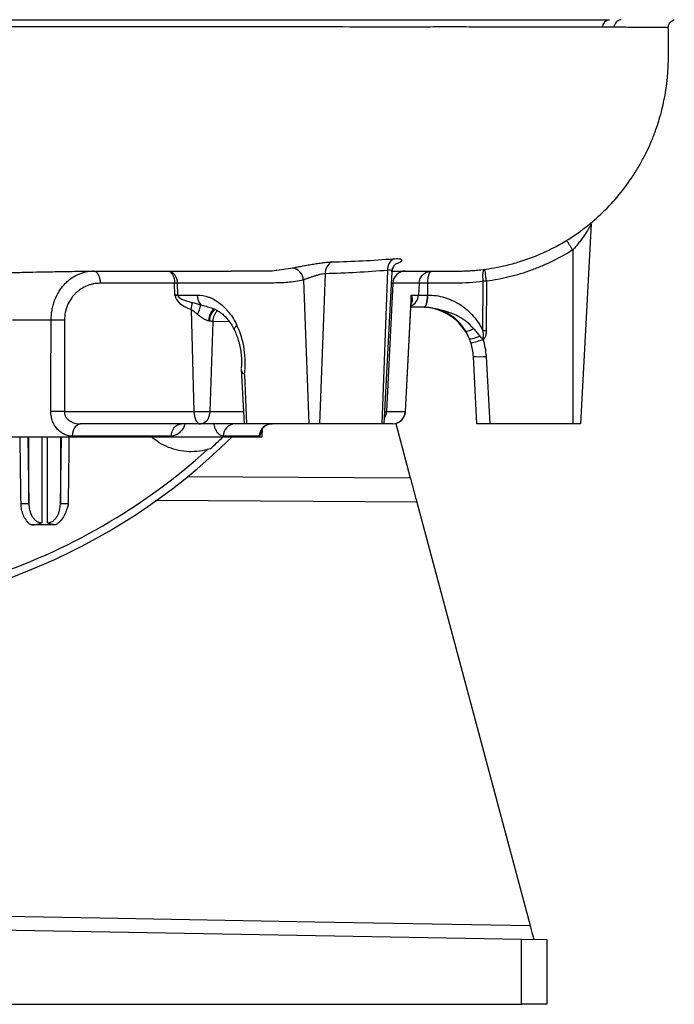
# Model space of a CAD drawing. Header units: millimetres. Extents: x 4135 to 8259, y 1498 to 10860.
# Tile 4 of 12: x 6992 to 8256, y 1498 to 3398. Entities that reach past the tile are written whole.
import ezdxf

# ---------------------------------------------------------------- set-up
doc = ezdxf.new("R2010")
doc.units = ezdxf.units.MM
doc.header["$LTSCALE"] = 5

msp = doc.modelspace()

# ---------------------------------------------------------------- linework, layer by layer
at = {"color": 7, "linetype": 'Continuous', "lineweight": 25}
for p, q in [((8244.2, 3382.8), (8244.1, 3382.8)), ((8095, 3004.2), (8074.7, 2617.9)), ((8059.7, 2953.5), (8059.7, 2617.9)), ((7132.8, 2912.9), (7134.6, 2912.9)), ((7134.6, 2912.9), (7132.9, 2912.9)), ((7134.6, 2912.9), (7278.2, 2912.9)), ((7581.6, 2907.6), (7570.9, 2617.9)), ((7702.1, 2914.1), (7691.1, 2617.9)), ((7695.5, 2617.9), (7710.8, 2911.2)), ((7290.7, 2889.2), (7147.1, 2889.2)), ((7291.4, 2866.6), (7290.7, 2889.2)), ((7295.9, 2889.2), (7296.6, 2866.6)), ((7539.4, 2895.4), (7549.7, 2617.9)), ((7712.4, 2889.2), (7700.1, 2641.6)), ((7763, 2889.2), (7761.8, 2866.6)), ((7779.5, 2889.2), (7779.2, 2866.6)), ((7886.2, 2797.7), (7886.9, 2893.1)), ((7893.3, 2893.1), (7892.7, 2797.7)), ((7296.6, 2866.6), (7334.2, 2866.6)), ((7747.6, 2866.6), (7736.1, 2641.6)), ((7736.6, 2641.6), (7747.8, 2855.7)), ((7747.6, 2866.6), (7761.8, 2866.6)), ((7761.8, 2866.6), (7779.2, 2866.6)), ((7779.2, 2866.6), (7779.2, 2866.6)), ((7322.8, 2838.5), (7328, 2641.6)), ((7772.7, 2842.9), (7747.2, 2842.9)), ((7078.2, 2818.1), (7077.9, 2641.6)), ((7364.6, 2815.6), (7358.5, 2641.6)), ((7874.7, 2617.9), (7867.9, 2748.1)), ((7892.8, 2748.1), (7899.7, 2617.9)), ((7419.5, 2723.5), (7425.1, 2617.9)), ((7425.9, 2713), (7429.4, 2617.9)), ((7077.9, 2641.6), (7328, 2641.6)), ((7328, 2641.6), (7358.5, 2641.6)), ((7700.1, 2641.6), (7736.1, 2641.6)), ((7340.5, 2617.9), (7108.5, 2617.9)), ((7341.9, 2617.9), (7340.5, 2617.9)), ((7425.1, 2617.9), (7341.9, 2617.9)), ((7429.4, 2617.9), (7425.1, 2617.9)), ((7549.7, 2617.9), (7429.4, 2617.9)), ((7459.7, 2592.9), (7460.6, 2609.1)), ((7570.9, 2617.9), (7549.7, 2617.9)), ((7691.1, 2617.9), (7570.9, 2617.9)), ((7695.5, 2617.9), (7691.1, 2617.9)), ((7711.6, 2617.9), (7695.5, 2617.9)), ((7711.6, 2617.9), (7711.6, 2617.9)), ((7717.9, 2618.7), (7746, 2513.9)), ((7899.7, 2617.9), (7874.7, 2617.9)), ((8059.7, 2617.9), (7899.7, 2617.9)), ((8074.7, 2617.9), (8059.7, 2617.9)), ((6559.7, 2592.9), (7459.7, 2592.9)), ((7009.3, 2463.8), (7009.3, 2592.9)), ((7070.1, 2592.9), (7070.1, 2463.3)), ((7284.3, 2594.2), (7093.6, 2594.2)), ((7454.2, 2594.2), (7384.4, 2594.2)), ((7758.6, 2466.9), (7977.4, 1650)), ((7061, 2422.9), (7014.4, 2422.9)), ((6559.7, 1648.2), (7960.6, 1623.7)), ((7977.9, 1648.2), (7977.4, 1650)), ((7960.6, 1497.9), (7960.6, 1623.7)), ((7960.6, 1623.7), (8009.7, 1622.9)), ((8009.7, 1622.9), (8009.7, 1497.9)), ((6559.7, 1497.9), (7960.6, 1497.9)), ((8009.7, 1497.9), (7960.6, 1497.9))]:
    msp.add_line(p, q, dxfattribs=at)
at = {"color": 8, "linetype": 'Continuous', "lineweight": 25}
for p, q in [((7487.9, 2914.4), (7519, 2918.8)), ((7712.4, 2889.2), (7709.7, 2889.2)), ((7396.4, 2815.1), (7364.6, 2815.6)), ((7358.5, 2641.6), (7423.8, 2641.6)), ((7696.7, 2641.6), (7700.1, 2641.6)), ((7736.1, 2641.6), (7736.6, 2641.6)), ((7007.5, 2592.9), (7009.3, 2463.8)), ((7034.3, 2592.9), (7034.3, 2427.2)), ((7045.1, 2427.1), (7045.1, 2592.9)), ((7070.1, 2463.3), (7072, 2592.9)), ((7315.2, 2516.7), (7746, 2513.9))]:
    msp.add_line(p, q, dxfattribs=at)
at = {"color": 7, "linetype": 'Continuous', "lineweight": 25, "flags": 128}
for points in [[(7134.6, 2912.9), (7137, 2912.4), (7139.2, 2911.1), (7141.4, 2908.9), (7143.2, 2906), (7144.8, 2902.4), (7146, 2898.4), (7146.7, 2893.9), (7147.1, 2889.2)], [(7278.2, 2912.9), (7281.6, 2912.4), (7284.8, 2911.1), (7287.7, 2908.9), (7290.4, 2906), (7292.6, 2902.4), (7294.3, 2898.4), (7295.4, 2893.9), (7295.9, 2889.2)], [(7278.2, 2912.9), (7280.6, 2912.4), (7282.8, 2911.1), (7285, 2908.9), (7286.8, 2906), (7288.4, 2902.4), (7289.6, 2898.4), (7290.4, 2893.9), (7290.7, 2889.2)], [(7886.9, 2893.1), (7886.5, 2897.7), (7886.3, 2902), (7886.3, 2906), (7886.6, 2909.5), (7887.2, 2912.4), (7887.9, 2914.6), (7888.8, 2916), (7889.9, 2916.6)], [(7893.3, 2893.1), (7892.7, 2897.8), (7892.1, 2902.2), (7891.5, 2906.3), (7891, 2909.8), (7890.6, 2912.7), (7890.2, 2914.9), (7890, 2916.2), (7889.9, 2916.6)], [(7296.6, 2865.9), (7296.1, 2865.8), (7295.5, 2865.7), (7294.9, 2865.6), (7294.2, 2865.5), (7293.6, 2865.4), (7293, 2865.3), (7292.3, 2865.3), (7291.6, 2865.2)], [(7779.2, 2866.6), (7779, 2861.9), (7778.6, 2857.4), (7778, 2853.3), (7777.2, 2849.7), (7776.2, 2846.8), (7775.1, 2844.7), (7774, 2843.3), (7772.7, 2842.9)], [(7772.7, 2842.9), (7774, 2843.3), (7775.1, 2844.7), (7776.2, 2846.8), (7777.2, 2849.7), (7778, 2853.3), (7778.6, 2857.4), (7779, 2861.9), (7779.2, 2866.6)], [(7051.8, 2641.6), (7051.9, 2691.5), (7052.2, 2818.1)], [(7859.8, 2782.6), (7860.4, 2782.1), (7861.7, 2781.9), (7863.6, 2782.1), (7866.2, 2782.6), (7869.2, 2783.4), (7872.6, 2784.4), (7876.3, 2785.7), (7880.2, 2787.2)], [(7328, 2641.6), (7328.3, 2636.9), (7329.1, 2632.4), (7330.3, 2628.3), (7331.8, 2624.7), (7333.7, 2621.8), (7335.8, 2619.7), (7338.1, 2618.3), (7340.5, 2617.9)], [(7358.5, 2641.6), (7358.1, 2636.9), (7357, 2632.4), (7355.5, 2628.3), (7353.4, 2624.7), (7350.9, 2621.8), (7348.1, 2619.7), (7345.1, 2618.3), (7341.9, 2617.9)], [(7093.6, 2594.2), (7094.1, 2598.9), (7095, 2603.4), (7096.4, 2607.4), (7098.2, 2611), (7100.5, 2613.9), (7103, 2616.1), (7105.7, 2617.4), (7108.5, 2617.9)], [(6646.4, 1673.4), (6746.4, 1671.6), (7146.3, 1664.6), (7561.9, 1657.3), (7977.4, 1650)]]:
    msp.add_lwpolyline(points, dxfattribs=at)
at = {"color": 8, "linetype": 'Continuous', "lineweight": 25, "flags": 128}
for points in [[(7367.6, 2839.6), (7367, 2839.4), (7364.6, 2837.8), (7362.3, 2835.1), (7360.2, 2831.5), (7358.4, 2827), (7357.1, 2822), (7356.2, 2816.7)], [(7406.3, 2798.5), (7406.1, 2799.2), (7406.2, 2801), (7407.1, 2803.1), (7408.8, 2805.5), (7411.2, 2808)], [(7758.6, 2466.9), (7558.6, 2468.1), (7254, 2470.1)]]:
    msp.add_lwpolyline(points, dxfattribs=at)
at = {"color": 7, "linetype": 'Continuous', "lineweight": 25}
for centre, radius, start, end in [((8131.5, 3383.5), 14.4, 92.247, 180.6702), ((8154.2, 3383.4), 14.5, 92.6198, 180.6029), ((7605.8, 2909.1), 24.2, 118.3251, 183.5508), ((7726, 2916.2), 24, 121.773, 184.9241), ((7514.8, 2894.7), 24.5, 1.7732, 80.1769), ((7736.7, 2888.6), 24.3, 91.4138, 178.5524), ((7293.3, 2593.2), 296, 89.4996, 90.5004), ((7890.1, 2429.9), 463.2, 89.6004, 90.3996), ((7331.8, 2867.9), 35.2, 182.122, 183.2819), ((7288.9, 2848.9), 35.5, 343.017, 5.7082), ((7363, 2866.8), 28.8, 180.4245, 221.5925), ((7250.3, 2867.9), 93.4, 335.4384, 347.4589), ((7768, 2742.9), 100, 23.3722, 90), ((7065.2, 2445), 373.3, 88.0069, 91.9931), ((7850.4, 2829.8), 33.3, 274.8561, 302.6433), ((7889.5, 2334.5), 463.2, 89.6004, 90.3996), ((7841.9, 2896.7), 124.1, 279.7551, 291.1403), ((7768, 2742.9), 100, 3, 18.3392), ((7768, 2741.6), 125, 3, 18.3392), ((7880.4, 2867.8), 120.3, 264.0433, 275.9567), ((7064.9, 2269.6), 372.2, 87.9911, 92.0089), ((7711.6, 2642.9), 25, 270, 357), ((7711.4, 2642.6), 24.7, 270.5643, 357.6341), ((7306.9, 2595.4), 22.7, 96.4353, 182.9463), ((7408.3, 2594), 23.9, 92.4417, 179.5672), ((7479.1, 2593), 24.9, 90.1664, 177.1898), ((6559.7, 3447.9), 1200, 225.4387, 314.5613), ((6559.7, 3447.9), 1187.8, 312.3307, 313.9594), ((6559.7, 3447.9), 1185.3, 287.9182, 312.0818), ((7001.3, 2222.6), 241.3, 88.1116, 91.6984), ((7077.8, 2214.9), 248.6, 88.3491, 91.7782)]:
    msp.add_arc(centre, radius, start, end, dxfattribs=at)
at = {"color": 8, "linetype": 'Continuous', "lineweight": 25}
for centre, radius, start, end in [((7773.6, 2779.6), 334.8, 31.2807, 35.1349), ((7736.9, 2867.8), 25, 294.6437, 357.1523), ((7385.2, 2817), 27.2, 125.8274, 181.3645), ((7391.8, 2815.7), 27.2, 130.7021, 180.2659), ((7674.2, 2642.8), 25.9, 327.4545, 357.2571)]:
    msp.add_arc(centre, radius, start, end, dxfattribs=at)
at = {"color": 7, "linetype": 'Continuous', "lineweight": 25}
for centre, major_axis, ratio, start_param, end_param in [((7278.9, 2867.9), (25, -0.8), 0.041705, 5.239531, 5.500969), ((7457.3, 2869.2), (165.8, 2.3), 0.298259, 3.175574, 3.762322), ((7445, 2867.9), (148.5, 1.2), 0.168175, 3.173374, 3.760122), ((7338.8, 2741.6), (-9.2, 124.8), 0.705175, 4.42961, 5.220954)]:
    msp.add_ellipse(centre, major_axis=major_axis, ratio=ratio, start_param=start_param, end_param=end_param, dxfattribs=at)
for points, knots in [([(8117.1, 3383.3), (8112.6, 3383.3), (8107.9, 3383.3), (8098.4, 3383.4), (8093.6, 3383.4), (8078.7, 3383.4), (8068.5, 3383.4), (8036.5, 3383.5), (8013.7, 3383.6), (7965.1, 3383.7), (7939.3, 3383.7), (7898.5, 3383.7), (7884.4, 3383.7), (7855.7, 3383.8), (7840.9, 3383.8), (7818.2, 3383.8), (7810.6, 3383.8), (7795, 3383.8), (7787.2, 3383.8), (7771.3, 3383.7), (7763.3, 3383.7), (7747.2, 3383.6), (7739.1, 3383.6), (7698.1, 3383.7), (7664.1, 3383.7), (7559, 3383.9), (7484.4, 3384), (7385.5, 3384.1), (7365.5, 3384.1), (7334.9, 3384.2), (7324.7, 3384.2), (7304, 3384.2), (7293.6, 3384.2), (7262.3, 3384.2), (7241.2, 3384.3), (7198.6, 3384.3), (7177.1, 3384.3), (7111.9, 3384.3), (7067.9, 3384.4), (6978.5, 3384.4), (6933.2, 3384.4), (6864.4, 3384.5), (6841.3, 3384.5), (6794.9, 3384.5), (6771.6, 3384.5), (6724.9, 3384.5), (6701.4, 3384.5), (6654.3, 3384.5), (6630.7, 3384.5), (6583.3, 3384.5), (6559.6, 3384.5), (6523.9, 3384.5), (6512, 3384.5), (6488.2, 3384.5), (6476.4, 3384.5), (6440.6, 3384.5), (6416.8, 3384.6), (6381.1, 3384.6), (6369.2, 3384.6), (6351.3, 3384.6), (6342.3, 3384.6), (6331.9, 3384.6), (6326.7, 3384.6), (6324.4, 3384.6), (6322.9, 3384.6), (6322.2, 3384.6), (6321.4, 3384.6)], [0, 0, 0, 0, 0.015625, 0.015625, 0.03125, 0.03125, 0.0625, 0.0625, 0.125, 0.125, 0.1875, 0.1875, 0.21875, 0.21875, 0.25, 0.25, 0.265625, 0.265625, 0.28125, 0.28125, 0.296875, 0.296875, 0.3125, 0.3125, 0.375, 0.375, 0.5, 0.5, 0.53125, 0.53125, 0.546875, 0.546875, 0.5625, 0.5625, 0.59375, 0.59375, 0.625, 0.625, 0.6875, 0.6875, 0.75, 0.75, 0.78125, 0.78125, 0.8125, 0.8125, 0.84375, 0.84375, 0.875, 0.875, 0.90625, 0.90625, 0.921875, 0.921875, 0.9375, 0.9375, 0.96875, 0.96875, 0.984375, 0.984375, 0.992188, 0.996094, 0.998047, 0.999023, 0.999023, 1, 1, 1, 1]), ([(6486.4, 3397.9), (6511.4, 3397.9), (6562.5, 3397.9), (6639.4, 3397.9), (6716.8, 3397.9), (6793.6, 3397.9), (6869.7, 3397.9), (6945, 3397.9), (7019.5, 3397.9), (7093.1, 3397.9), (7165.4, 3397.9), (7236.4, 3397.9), (7313.8, 3397.9), (7396.9, 3397.9), (7484.5, 3397.9), (7569.4, 3397.9), (7651.3, 3397.9), (7729.8, 3397.9), (7800.6, 3397.9), (7864.1, 3397.9), (7920.9, 3397.9), (7974.2, 3397.9), (8023.9, 3397.9), (8069.7, 3397.9), (8105, 3397.9), (8124.2, 3397.9), (8130.9, 3397.9)], [0, 0, 0, 0, 0.035321, 0.072066, 0.108873, 0.145618, 0.182426, 0.219203, 0.25598, 0.293013, 0.330045, 0.366954, 0.403928, 0.453604, 0.50332, 0.552996, 0.604144, 0.655335, 0.706486, 0.750827, 0.795194, 0.839534, 0.88489, 0.930274, 0.975629, 1, 1, 1, 1]), ([(7711.1, 2912.8), (7712.8, 2912.8), (7720.9, 2912.8), (7732.5, 2912.7), (7746.7, 2912.7), (7760.5, 2912.7), (7775.5, 2912.7), (7790.8, 2912.7), (7804.5, 2912.7), (7816.3, 2912.7), (7825.5, 2912.7), (7834, 2912.8), (7841.9, 2912.8), (7849.1, 2913), (7854, 2913.2), (7859.2, 2913.4), (7865.1, 2913.8), (7870.2, 2914.1), (7876, 2914.7), (7886.8, 2915.8), (7903.9, 2918.1), (7927.8, 2922.8), (7955.1, 2930), (7984.2, 2940), (8013.4, 2952.8), (8045.6, 2970), (8079.6, 2992.6), (8114.5, 3021.9), (8146.2, 3055.1), (8169.7, 3086.2), (8186.3, 3112.6), (8196.9, 3131.7), (8205.4, 3148.8), (8211.5, 3162.8), (8216, 3174), (8219.5, 3183.4), (8223.2, 3193.8), (8227.5, 3207.5), (8232, 3224.1), (8236.3, 3243.2), (8240, 3263.7), (8242.9, 3287.6), (8244.6, 3315), (8244.5, 3347.2), (8244.4, 3370.2), (8244.3, 3382.8)], [0, 0, 0, 0, 0.005851, 0.027156, 0.050982, 0.077375, 0.118468, 0.160245, 0.202742, 0.246002, 0.289744, 0.330238, 0.366559, 0.398859, 0.413475, 0.425769, 0.431188, 0.436389, 0.441621, 0.44713, 0.464156, 0.48451, 0.508223, 0.535081, 0.562178, 0.588719, 0.627518, 0.665356, 0.703944, 0.743716, 0.764061, 0.782974, 0.799176, 0.812655, 0.821687, 0.830057, 0.838155, 0.849934, 0.866658, 0.881655, 0.899213, 0.919352, 0.942088, 0.968382, 1, 1, 1, 1]), ([(8244.5, 3382.9), (8244.4, 3383.2), (8244.2, 3385), (8245.2, 3388.2), (8247, 3391.7), (8249.4, 3394.3), (8251.8, 3396), (8254, 3397), (8255.4, 3397.4), (8255.9, 3397.5)], [0, 0, 0, 0, 0.045732, 0.278593, 0.473289, 0.642338, 0.789457, 0.914708, 1, 1, 1, 1]), ([(8095, 3004.2), (8094.9, 3003.9), (8094.8, 3003.4), (8094.4, 3002.3), (8094.1, 3001.6), (8093.3, 3000), (8092.9, 2999.2), (8091.9, 2997.3), (8091.4, 2996.4), (8089.6, 2993.3), (8088.3, 2991.2), (8085.4, 2986.7), (8083.9, 2984.4), (8080.7, 2979.7), (8079, 2977.3), (8075.5, 2972.5), (8073.6, 2970.1), (8069.8, 2965.3), (8067.9, 2962.9), (8063.9, 2958.1), (8061.8, 2955.8), (8059.7, 2953.5)], [0, 0, 0, 0, 0.0625, 0.0625, 0.125, 0.125, 0.1875, 0.1875, 0.25, 0.25, 0.375, 0.375, 0.5, 0.5, 0.625, 0.625, 0.75, 0.75, 0.875, 0.875, 1, 1, 1, 1]), ([(8095.1, 3004.4), (8095, 3004.9), (8095, 3005.7), (8095.2, 3006.5), (8095.3, 3006.9)], [0, 0, 0, 0, 0.582146, 1, 1, 1, 1]), ([(8059.7, 2953.5), (8047, 2945.5), (8034, 2938.3), (8013.9, 2928.5), (8007.1, 2925.4), (7993.4, 2919.6), (7986.5, 2916.9), (7965.6, 2909.3), (7951.4, 2905), (7922.7, 2897.9), (7908.1, 2895.1), (7893.3, 2893.1)], [0, 0, 0, 0, 0.25, 0.25, 0.375, 0.375, 0.5, 0.5, 0.75, 0.75, 1, 1, 1, 1]), ([(7519, 2918.8), (7521.5, 2919.4), (7524.2, 2919.9), (7528.5, 2920.8), (7530, 2921.1), (7533.1, 2921.7), (7534.7, 2922), (7539.5, 2922.9), (7542.8, 2923.6), (7547.9, 2924.5), (7549.7, 2924.8), (7553.2, 2925.4), (7554.9, 2925.7), (7560.1, 2926.6), (7563.5, 2927.1), (7568.7, 2927.9), (7570.4, 2928.1), (7573.7, 2928.6), (7575.3, 2928.8), (7580.1, 2929.4), (7583.2, 2929.7), (7589.1, 2930.2), (7591.8, 2930.3), (7594.3, 2930.4)], [0, 0, 0, 0, 0.125, 0.125, 0.1875, 0.1875, 0.25, 0.25, 0.375, 0.375, 0.4375, 0.4375, 0.5, 0.5, 0.625, 0.625, 0.6875, 0.6875, 0.75, 0.75, 0.875, 0.875, 1, 1, 1, 1]), ([(7594.3, 2930.4), (7614.2, 2931), (7634, 2931.7), (7673.7, 2933.7), (7693.5, 2935), (7713.3, 2936.6)], [0, 0, 0, 0, 0.5, 0.5, 1, 1, 1, 1]), ([(7711, 2911.2), (7711, 2912.4), (7711.2, 2915.3), (7712.6, 2919.3), (7714.6, 2923), (7716.7, 2925.4), (7718.2, 2926.8), (7718.9, 2927.3), (7718.8, 2927.2), (7718.8, 2927.2)], [0, 0, 0, 0, 0.1335772, 0.3208873, 0.4924618, 0.6493933, 0.7927872, 0.9397356, 1, 1, 1, 1]), ([(6384.5, 2882.9), (6403.1, 2884.1), (6438.6, 2886.2), (6489.6, 2889.3), (6535.6, 2891.9), (6576.7, 2894.1), (6612.6, 2896), (6643.6, 2897.6), (6669.8, 2898.9), (6691.6, 2899.9), (6709.4, 2900.7), (6723.6, 2901.4), (6734.5, 2901.8), (6744, 2902.2), (6754.5, 2902.7), (6768, 2903.3), (6784.8, 2903.9), (6809.5, 2904.9), (6841.4, 2906.1), (6879.5, 2907.3), (6918.4, 2908.5), (6957.5, 2909.6), (6993.1, 2910.4), (7022.5, 2911), (7045, 2911.4), (7067.6, 2911.8), (7089.5, 2912.2), (7109.8, 2912.5), (7121.4, 2912.7), (7127.6, 2912.8), (7128.4, 2912.9), (7132.9, 2912.9), (7139.6, 2912.9), (7148.9, 2912.9), (7160.8, 2912.9), (7179.8, 2912.9), (7204.5, 2912.9), (7236.3, 2912.9), (7271.3, 2912.9), (7306.3, 2912.9), (7340.9, 2912.9), (7371.6, 2912.9), (7391.1, 2912.9), (7399.8, 2912.9)], [0, 0, 0, 0, 0.045536, 0.086915, 0.124223, 0.157436, 0.186672, 0.211631, 0.232961, 0.250735, 0.265105, 0.276815, 0.285645, 0.29214, 0.300543, 0.311766, 0.325789, 0.342587, 0.373716, 0.406169, 0.439603, 0.474055, 0.50888, 0.534165, 0.555233, 0.573727, 0.603572, 0.621779, 0.639057, 0.656533, 0.674734, 0.691663, 0.707081, 0.721724, 0.736132, 0.750979, 0.780455, 0.813938, 0.851486, 0.893151, 0.929469, 0.968449, 1, 1, 1, 1]), ([(7052.2, 2818.1), (7052.3, 2824.7), (7052.9, 2831.1), (7054.6, 2840.5), (7055.3, 2843.6), (7057, 2849.8), (7057.9, 2852.8), (7061.2, 2861.5), (7063.8, 2867), (7068.4, 2874.8), (7070.1, 2877.3), (7073.5, 2882), (7075.4, 2884.3), (7079.2, 2888.5), (7081.2, 2890.6), (7085.4, 2894.4), (7087.5, 2896.2), (7094.2, 2901.1), (7098.9, 2903.9), (7106.2, 2907.2), (7108.7, 2908.2), (7113.8, 2909.9), (7116.3, 2910.6), (7124.1, 2912.3), (7129.3, 2912.9), (7134.6, 2912.9)], [0, 0, 0, 0, 0.125, 0.125, 0.1875, 0.1875, 0.25, 0.25, 0.375, 0.375, 0.4375, 0.4375, 0.5, 0.5, 0.5625, 0.5625, 0.625, 0.625, 0.75, 0.75, 0.8125, 0.8125, 0.875, 0.875, 1, 1, 1, 1]), ([(7399.8, 2913.1), (7418.1, 2913.3), (7447.3, 2913.7), (7476.8, 2912.8), (7487.6, 2914.4), (7487.9, 2914.4)], [0, 0, 0, 0, 0.626113, 0.991242, 1, 1, 1, 1]), ([(7581.6, 2907.6), (7580.2, 2907.5), (7578.6, 2907.3), (7575.2, 2906.8), (7573.4, 2906.4), (7570.6, 2905.8), (7569.7, 2905.6), (7567.8, 2905.1), (7566.8, 2904.8), (7563.9, 2904), (7562, 2903.4), (7558.2, 2902.2), (7556.2, 2901.6), (7552.5, 2900.3), (7550.7, 2899.6), (7548, 2898.7), (7547.1, 2898.3), (7545.4, 2897.7), (7544.6, 2897.4), (7542.2, 2896.5), (7540.7, 2896), (7539.4, 2895.4)], [0, 0, 0, 0, 0.125, 0.125, 0.25, 0.25, 0.3125, 0.3125, 0.375, 0.375, 0.5, 0.5, 0.625, 0.625, 0.75, 0.75, 0.8125, 0.8125, 0.875, 0.875, 1, 1, 1, 1]), ([(7702.1, 2914.1), (7682, 2912.5), (7661.9, 2911.1), (7621.7, 2909), (7601.7, 2908.2), (7581.6, 2907.6)], [0, 0, 0, 0, 0.5, 0.5, 1, 1, 1, 1]), ([(7147.1, 2889.2), (7142.7, 2889.2), (7138.4, 2888.8), (7132.1, 2887.6), (7130, 2887.1), (7125.8, 2885.8), (7123.7, 2885.1), (7117.7, 2882.7), (7113.8, 2880.7), (7108.2, 2877), (7106.4, 2875.7), (7102.9, 2872.9), (7101.2, 2871.4), (7098, 2868.3), (7096.4, 2866.6), (7093.4, 2863.1), (7092, 2861.2), (7088.1, 2855.4), (7085.8, 2851.2), (7083, 2844.6), (7082.2, 2842.3), (7080.7, 2837.6), (7080.1, 2835.3), (7078.7, 2828.1), (7078.2, 2823.1), (7078.2, 2818.1)], [0, 0, 0, 0, 0.125, 0.125, 0.1875, 0.1875, 0.25, 0.25, 0.375, 0.375, 0.4375, 0.4375, 0.5, 0.5, 0.5625, 0.5625, 0.625, 0.625, 0.75, 0.75, 0.8125, 0.8125, 0.875, 0.875, 1, 1, 1, 1]), ([(7539.4, 2895.4), (7529.3, 2893.3), (7519.2, 2891.8), (7504.1, 2890.5), (7499, 2890.2), (7488.9, 2889.9), (7483.8, 2889.8), (7468.6, 2889.5), (7458.4, 2889.4), (7438.1, 2889.2), (7427.9, 2889.2), (7377.1, 2889.2), (7336.5, 2889.2), (7295.9, 2889.2)], [0, 0, 0, 0, 0.125, 0.125, 0.1875, 0.1875, 0.25, 0.25, 0.375, 0.375, 0.5, 0.5, 1, 1, 1, 1]), ([(7763, 2889.2), (7760.5, 2889.2), (7757.5, 2889.2), (7750.8, 2889.2), (7747, 2889.2), (7734.3, 2889.2), (7724.2, 2889.2), (7712.4, 2889.2)], [0, 0, 0, 0, 0.25, 0.25, 0.5, 0.5, 1, 1, 1, 1]), ([(7779.5, 2889.2), (7779.2, 2889.2), (7778.5, 2889.2), (7777.5, 2889.3), (7776.6, 2889.3), (7775.6, 2889.3), (7774.7, 2889.3), (7773.8, 2889.4), (7772.9, 2889.4), (7772.1, 2889.4), (7771.3, 2889.4), (7770.5, 2889.4), (7769.8, 2889.4), (7769.1, 2889.4), (7768.2, 2889.4), (7767.2, 2889.4), (7766.2, 2889.4), (7765.3, 2889.4), (7764.5, 2889.4), (7763.8, 2889.3), (7763.3, 2889.3), (7763.1, 2889.2), (7763, 2889.2)], [0, 0, 0, 0, 0.039529, 0.078879, 0.11805, 0.157043, 0.195858, 0.234496, 0.272958, 0.311244, 0.349354, 0.387289, 0.425051, 0.462638, 0.500052, 0.569657, 0.639861, 0.710669, 0.782083, 0.854107, 0.926745, 1, 1, 1, 1]), ([(7886.9, 2893.1), (7869, 2890.6), (7851.1, 2889.3), (7831, 2889.2), (7828.8, 2889.2), (7824.3, 2889.2), (7817.6, 2889.2), (7810.9, 2889.2), (7797.4, 2889.2), (7788.5, 2889.2), (7779.5, 2889.2)], [0, 0, 0, 0, 0.5, 0.5, 0.5625, 0.5625, 0.625, 0.75, 0.75, 1, 1, 1, 1]), ([(7291.6, 2865.2), (7291.6, 2865.4), (7291.5, 2865.6), (7291.5, 2865.8), (7291.5, 2866), (7291.5, 2866.3), (7291.4, 2866.5), (7291.4, 2866.5), (7291.4, 2866.5), (7291.4, 2866.6)], [0, 0, 0, 0, 0.0001321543, 0.0001321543, 0.0001321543, 0.0002643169, 0.0002643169, 0.0002643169, 0.0002842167, 0.0002842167, 0.0002842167, 0.0002842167]), ([(7296.6, 2865.9), (7295.9, 2866), (7295, 2866.1), (7293.3, 2866.4), (7292.4, 2866.5), (7291.4, 2866.6)], [0, 0, 0, 0, 0.5, 0.5, 1, 1, 1, 1]), ([(7324.2, 2852.4), (7326.9, 2851.8), (7329.7, 2851), (7335.5, 2849.4), (7338.4, 2848.5), (7341.5, 2847.7)], [0, 0, 0, 0, 0.5, 0.5, 1, 1, 1, 1]), ([(7334.2, 2866.6), (7341.7, 2866.6), (7349.1, 2865.2), (7358.2, 2862), (7360.1, 2861.2), (7363.7, 2859.6), (7365.5, 2858.7), (7370.8, 2855.7), (7377.7, 2851.3), (7384.1, 2845.6), (7388.8, 2840.9), (7390.4, 2839.3), (7393.4, 2835.9), (7394.8, 2834.2), (7401.9, 2825.1), (7406.9, 2817), (7411.2, 2808)], [0, 0, 0, 0, 0.25, 0.25, 0.3125, 0.3125, 0.375, 0.375, 0.5, 0.625, 0.625, 0.6875, 0.6875, 0.75, 0.75, 1, 1, 1, 1]), ([(7779.2, 2866.6), (7784.8, 2866.6), (7790.4, 2866.2), (7801.3, 2864.6), (7806.7, 2863.4), (7814.7, 2861.1), (7817.4, 2860.2), (7822.6, 2858.2), (7825.2, 2857.1), (7832.8, 2853.7), (7837.6, 2851), (7844.6, 2846.5), (7846.9, 2844.9), (7851.4, 2841.5), (7853.6, 2839.8), (7860, 2834.2), (7863.9, 2830.3), (7871.3, 2821.8), (7874.7, 2817.4), (7879.4, 2810.3), (7880.8, 2807.8), (7883.7, 2802.8), (7885, 2800.3), (7886.2, 2797.7)], [0, 0, 0, 0, 0.125, 0.125, 0.25, 0.25, 0.3125, 0.3125, 0.375, 0.375, 0.5, 0.5, 0.5625, 0.5625, 0.625, 0.625, 0.75, 0.75, 0.875, 0.875, 0.9375, 0.9375, 1, 1, 1, 1]), ([(7335.3, 2829.1), (7333.1, 2830.7), (7331, 2832.4), (7326.9, 2835.6), (7324.9, 2837.1), (7322.8, 2838.5)], [0, 0, 0, 0, 0.5, 0.5, 1, 1, 1, 1]), ([(7363.5, 2841), (7364.1, 2840.8), (7366.8, 2840.2), (7371.8, 2837.8), (7378.6, 2833.7), (7385.5, 2828), (7392.2, 2821.1), (7398.4, 2812.8), (7403.1, 2805.2), (7405.5, 2800.1), (7406.2, 2798.4)], [0, 0, 0, 0, 0.035327, 0.183296, 0.326577, 0.478957, 0.631104, 0.779706, 0.927746, 1, 1, 1, 1]), ([(7868.3, 2801.7), (7863.9, 2806.8), (7859.1, 2811.5), (7851.1, 2817.7), (7848.3, 2819.6), (7842.6, 2823.2), (7839.7, 2824.9), (7833.6, 2827.9), (7830.6, 2829.3), (7824.3, 2831.8), (7821.1, 2832.9), (7814.6, 2835), (7811.4, 2835.9), (7806.5, 2837.2), (7804.9, 2837.6), (7801.6, 2838.5), (7800, 2838.9), (7798.4, 2839.3)], [0, 0, 0, 0, 0.25, 0.25, 0.375, 0.375, 0.5, 0.5, 0.625, 0.625, 0.75, 0.75, 0.875, 0.875, 0.9375, 0.9375, 1, 1, 1, 1]), ([(7853.2, 2796.6), (7851.7, 2799.1), (7850.1, 2801.7), (7846.7, 2806.5), (7844.8, 2808.8), (7839, 2815.5), (7834.7, 2819.6), (7827.6, 2825.1), (7825.1, 2826.8), (7820.1, 2830), (7817.5, 2831.5), (7809.6, 2835.5), (7804.1, 2837.6), (7798.4, 2839.3)], [0, 0, 0, 0, 0.125, 0.125, 0.25, 0.25, 0.5, 0.5, 0.625, 0.625, 0.75, 0.75, 1, 1, 1, 1]), ([(7356.2, 2816.7), (7354.3, 2817.1), (7352.5, 2817.8), (7349.8, 2819.1), (7348.9, 2819.6), (7347.1, 2820.7), (7346.2, 2821.2), (7343.7, 2822.9), (7342, 2824.1), (7338.6, 2826.6), (7336.9, 2827.9), (7335.3, 2829.1)], [0, 0, 0, 0, 0.25, 0.25, 0.375, 0.375, 0.5, 0.5, 0.75, 0.75, 1, 1, 1, 1]), ([(7406.3, 2798.5), (7407.1, 2796.8), (7409.6, 2791.5), (7413, 2782.2), (7416.3, 2770.5), (7418.6, 2758.3), (7419.8, 2745.8), (7420.2, 2734.6), (7419.6, 2727.8), (7419.4, 2725.1)], [0, 0, 0, 0, 0.08167, 0.243172, 0.405067, 0.567219, 0.729525, 0.891842, 1, 1, 1, 1]), ([(7859.8, 2782.6), (7858.9, 2784.6), (7858, 2786.9), (7855.8, 2791.7), (7854.6, 2794.2), (7853.2, 2796.6)], [0, 0, 0, 0, 0.5, 0.5, 1, 1, 1, 1]), ([(7868.3, 2801.7), (7870.4, 2799.4), (7872.4, 2797), (7875.3, 2793.3), (7876.3, 2792.1), (7878.2, 2789.6), (7879.2, 2788.4), (7880.2, 2787.2)], [0, 0, 0, 0, 0.5, 0.5, 0.75, 0.75, 1, 1, 1, 1]), ([(7880.2, 2787.2), (7880.8, 2786.6), (7881.5, 2785.9), (7882.5, 2784.9), (7882.8, 2784.6), (7883.5, 2784.1), (7883.9, 2783.8), (7884.7, 2783.4), (7885.2, 2783.3), (7885.9, 2783.4), (7886.1, 2783.4), (7886.5, 2783.7), (7886.6, 2783.9), (7887, 2784.5), (7887.1, 2785), (7887.3, 2785.9), (7887.4, 2786.3), (7887.5, 2787.7), (7887.5, 2788.6), (7887.4, 2790.5), (7887.3, 2791.4), (7886.9, 2794.1), (7886.6, 2795.9), (7886.2, 2797.7)], [0, 0, 0, 0, 0.125, 0.125, 0.1875, 0.1875, 0.25, 0.25, 0.3125, 0.3125, 0.34375, 0.34375, 0.375, 0.375, 0.4375, 0.4375, 0.5, 0.5, 0.625, 0.625, 0.75, 0.75, 1, 1, 1, 1]), ([(7892.7, 2797.7), (7892.7, 2796.2), (7892.6, 2794.6), (7892.3, 2791.5), (7892.1, 2790), (7891.6, 2787.7), (7891.4, 2787), (7890.8, 2785.5), (7890.5, 2784.7), (7889.7, 2783.3), (7889.3, 2782.7), (7888.1, 2781.6), (7887.4, 2781.2), (7886.7, 2780.9)], [0, 0, 0, 0, 0.25, 0.25, 0.5, 0.5, 0.625, 0.625, 0.75, 0.75, 0.875, 0.875, 1, 1, 1, 1]), ([(7862.9, 2774.3), (7862.5, 2775.8), (7862, 2777.1), (7860.9, 2779.9), (7860.4, 2781.2), (7859.8, 2782.6)], [0, 0, 0, 0, 0.5, 0.5, 1, 1, 1, 1]), ([(7880.2, 2787.2), (7880.8, 2786.7), (7881.3, 2786.1), (7882.4, 2785), (7882.9, 2784.5), (7883.9, 2783.8), (7884.2, 2783.6), (7884.7, 2783.3), (7884.9, 2783.3), (7885.3, 2783.2), (7885.5, 2783.1), (7885.8, 2782.9), (7885.9, 2782.7), (7886.1, 2782.4), (7886.2, 2782.2), (7886.4, 2781.7), (7886.5, 2781.3), (7886.7, 2780.9)], [0, 0, 0, 0, 0.25, 0.25, 0.5, 0.5, 0.625, 0.625, 0.6875, 0.6875, 0.75, 0.75, 0.8125, 0.8125, 0.875, 0.875, 1, 1, 1, 1]), ([(7425.9, 2713), (7425.9, 2713), (7425.5, 2713.3), (7423.1, 2715.5), (7420.1, 2718.8), (7420, 2722.2), (7420, 2723.6)], [0, 0, 0, 0, 0.0093178, 0.0947906, 0.6373899, 1, 1, 1, 1]), ([(7093.6, 2594.2), (7091, 2594.2), (7088.4, 2594.5), (7083.2, 2595.6), (7080.7, 2596.4), (7075.7, 2598.7), (7073.3, 2600.1), (7068.8, 2603.3), (7066.7, 2605.2), (7062.7, 2609.5), (7060.9, 2611.9), (7058.5, 2615.7), (7057.8, 2617), (7056.4, 2619.8), (7055.8, 2621.2), (7054.1, 2625.7), (7053.3, 2628.7), (7052.1, 2635), (7051.8, 2638.3), (7051.8, 2641.6)], [0, 0, 0, 0, 0.125, 0.125, 0.25, 0.25, 0.375, 0.375, 0.5, 0.5, 0.625, 0.625, 0.6875, 0.6875, 0.75, 0.75, 0.875, 0.875, 1, 1, 1, 1]), ([(7077.9, 2641.6), (7077.9, 2640.6), (7077.9, 2639.7), (7078.2, 2637.9), (7078.4, 2637), (7079.1, 2634.3), (7079.9, 2632.6), (7081.8, 2629.5), (7083, 2628.2), (7084.9, 2626.3), (7085.6, 2625.7), (7087, 2624.6), (7087.7, 2624.1), (7089.9, 2622.6), (7091.5, 2621.8), (7094.7, 2620.3), (7096.4, 2619.8), (7101.5, 2618.3), (7104.9, 2617.9), (7108.5, 2617.9)], [0, 0, 0, 0, 0.0625, 0.0625, 0.125, 0.125, 0.25, 0.25, 0.375, 0.375, 0.4375, 0.4375, 0.5, 0.5, 0.625, 0.625, 0.75, 0.75, 1, 1, 1, 1]), ([(7303.3, 2617.7), (7303.3, 2617.7), (7303.1, 2617.6), (7303.9, 2617.9), (7304.3, 2617.9), (7304.4, 2617.8)], [0, 0, 0, 0, 0.227485, 0.809802, 1, 1, 1, 1]), ([(7457.3, 2603.6), (7457.3, 2603.7), (7457.3, 2603.8), (7457.9, 2605.4), (7459.4, 2607.9), (7462, 2611.1), (7465.8, 2614.2), (7470.8, 2616.6), (7475.3, 2617.9), (7478.1, 2617.7), (7479, 2617.7)], [0, 0, 0, 0, 0.102278, 0.217607, 0.333021, 0.462184, 0.608688, 0.765481, 0.927685, 1, 1, 1, 1]), ([(7354.1, 2568.2), (7353.9, 2568.2), (7347.3, 2566.4), (7333.8, 2564.1), (7313.6, 2564), (7293.5, 2567.4), (7274.4, 2574.1), (7258.3, 2582.6), (7249.7, 2589.9), (7246.1, 2592.9)], [0, 0, 0, 0, 0.004129, 0.177201, 0.355292, 0.528382, 0.70649, 0.879603, 1, 1, 1, 1]), ([(7746, 2513.9), (7748.2, 2505.7), (7750.3, 2497.7), (7752.9, 2487.8), (7753.5, 2485.9), (7754.5, 2482), (7755, 2480), (7756.6, 2474.2), (7757.6, 2470.5), (7758.6, 2466.9)], [0, 0, 0, 0, 0.5, 0.5, 0.625, 0.625, 0.75, 0.75, 1, 1, 1, 1]), ([(7011.6, 2423.8), (7010.2, 2425), (7008.8, 2426.3), (7006.3, 2429.1), (7005.1, 2430.6), (7001.9, 2435.2), (7000.1, 2438.5), (6997.9, 2443.7), (6997.3, 2445.5), (6996.2, 2449.1), (6995.7, 2450.9), (6994.6, 2456.3), (6994.2, 2460), (6994.2, 2463.8)], [0, 0, 0, 0, 0.125, 0.125, 0.25, 0.25, 0.5, 0.5, 0.625, 0.625, 0.75, 0.75, 1, 1, 1, 1]), ([(7009.3, 2463.8), (7009.3, 2459.8), (7009.8, 2455.8), (7011.2, 2450), (7011.8, 2448), (7013.2, 2444.3), (7014.1, 2442.4), (7016, 2438.9), (7017.2, 2437.2), (7019.7, 2434.1), (7021.2, 2432.6), (7024.4, 2430.1), (7026.2, 2429.1), (7030.1, 2427.6), (7032.2, 2427.2), (7034.3, 2427.2)], [0, 0, 0, 0, 0.25, 0.25, 0.375, 0.375, 0.5, 0.5, 0.625, 0.625, 0.75, 0.75, 0.875, 0.875, 1, 1, 1, 1]), ([(7045.1, 2427.1), (7047.2, 2427.1), (7049.3, 2427.5), (7052.2, 2428.5), (7053.1, 2428.9), (7054.9, 2429.9), (7055.8, 2430.5), (7058.2, 2432.4), (7059.7, 2433.8), (7062.2, 2436.9), (7063.4, 2438.6), (7065.4, 2442.1), (7066.2, 2443.9), (7067.6, 2447.6), (7068.2, 2449.6), (7069.6, 2455.4), (7070.1, 2459.3), (7070.1, 2463.3)], [0, 0, 0, 0, 0.125, 0.125, 0.1875, 0.1875, 0.25, 0.25, 0.375, 0.375, 0.5, 0.5, 0.625, 0.625, 0.75, 0.75, 1, 1, 1, 1]), ([(7084.8, 2459.3), (7084.7, 2459.3), (7084.6, 2459.2), (7084.5, 2459), (7084.4, 2458.9), (7084.3, 2458.6), (7084.2, 2458.3), (7083.9, 2457.7), (7083.8, 2457.3), (7083.3, 2455.9), (7083.1, 2455), (7082.2, 2452.4), (7081.6, 2450.6), (7080.3, 2447.1), (7079.6, 2445.4), (7078, 2442), (7077.2, 2440.4), (7074.4, 2435.6), (7072.2, 2432.6), (7068.4, 2428.6), (7067, 2427.3), (7064.1, 2424.9), (7062.6, 2423.8), (7061, 2422.9)], [0, 0, 0, 0, 0.007813, 0.007813, 0.015625, 0.015625, 0.03125, 0.03125, 0.0625, 0.0625, 0.125, 0.125, 0.25, 0.25, 0.375, 0.375, 0.5, 0.5, 0.75, 0.75, 0.875, 0.875, 1, 1, 1, 1]), ([(7014.4, 2422.9), (7014, 2423.1), (7013.5, 2423.3), (7012.8, 2423.6), (7012.6, 2423.7), (7012.3, 2423.8), (7012.1, 2423.8), (7011.9, 2423.8), (7011.8, 2423.8), (7011.6, 2423.8)], [0, 0, 0, 0, 0.5, 0.5, 0.75, 0.75, 0.875, 0.875, 1, 1, 1, 1]), ([(7014.4, 2422.9), (7018, 2423), (7021.5, 2423.4), (7026.6, 2424.5), (7028.2, 2424.9), (7030.6, 2425.7), (7031.3, 2426), (7032.8, 2426.5), (7033.6, 2426.8), (7034.3, 2427.2)], [0, 0, 0, 0, 0.5, 0.5, 0.75, 0.75, 0.875, 0.875, 1, 1, 1, 1]), ([(7061, 2422.9), (7058.1, 2423.2), (7055.3, 2423.7), (7051.3, 2424.8), (7050, 2425.2), (7048.1, 2425.9), (7047.5, 2426.1), (7046.3, 2426.6), (7045.7, 2426.8), (7045.1, 2427.1)], [0, 0, 0, 0, 0.5, 0.5, 0.75, 0.75, 0.875, 0.875, 1, 1, 1, 1]), ([(7977.4, 1650), (7978.5, 1646), (7979.5, 1642.4), (7980.8, 1637.5), (7981.2, 1635.9), (7982, 1633.1), (7982.3, 1631.8), (7982.9, 1629.5), (7983.2, 1628.4), (7983.7, 1626.6), (7983.9, 1625.8), (7984.3, 1624.6), (7984.4, 1624.1), (7984.5, 1623.5), (7984.6, 1623.3), (7984.6, 1623.3)], [0, 0, 0, 0, 0.25, 0.25, 0.375, 0.375, 0.5, 0.5, 0.625, 0.625, 0.75, 0.75, 0.875, 0.875, 1, 1, 1, 1])]:
    msp.add_open_spline(points, degree=3, knots=knots, dxfattribs=at)
for points in [[(8139.6, 3383.2), (8132.4, 3383.2), (8124.9, 3383.3), (8117.1, 3383.3)], [(7798.4, 2839.3), (7790, 2841.7), (7781.5, 2842.9), (7772.7, 2842.9)], [(7052.2, 2818.1), (7028.1, 2818.1), (7003.3, 2818.1), (6978, 2818.1)], [(7358, 2816.4), (7357.4, 2816.5), (7356.8, 2816.6), (7356.2, 2816.7)], [(7364.6, 2815.6), (7362.6, 2815.7), (7360.4, 2816), (7358, 2816.4)], [(7359.6, 2569.8), (7357.7, 2569.2), (7355.9, 2568.7), (7354.1, 2568.2)], [(7085, 2463.3), (7085, 2462), (7084.9, 2460.6), (7084.8, 2459.3)]]:
    msp.add_open_spline(points, degree=3, dxfattribs=at)
at = {"color": 8, "linetype": 'Continuous', "lineweight": 25}
for points, knots in [([(8244.1, 3382.8), (8244.2, 3382.8), (8244.2, 3382.8), (8242.5, 3382.8), (8238.2, 3382.8), (8228.9, 3382.8), (8214.7, 3382.9), (8194.8, 3383), (8170.3, 3383.1), (8149.9, 3383.2), (8139.6, 3383.2)], [0, 0, 0, 0, 0.055572, 0.121166, 0.252382, 0.383892, 0.536755, 0.69008, 0.844807, 1, 1, 1, 1]), ([(7713.3, 2936.6), (7717.1, 2936.7), (7724.5, 2937.1), (7729.8, 2935.4), (7729.8, 2932.4), (7725.9, 2929.2), (7720.6, 2927.3), (7719, 2926.7)], [0, 0, 0, 0, 0.2237242, 0.4466495, 0.6698123, 0.8991915, 1, 1, 1, 1]), ([(7710.5, 2911.2), (7710.6, 2911.7), (7710.9, 2913.3), (7708.2, 2914.6), (7704.1, 2914.3), (7702.1, 2914.1)], [0, 0, 0, 0, 0.198007, 0.600728, 1, 1, 1, 1]), ([(7763, 2889.2), (7763.5, 2892.3), (7764.5, 2898.7), (7770.3, 2906.4), (7776.8, 2911.1), (7781.4, 2911.8), (7783, 2912)], [0, 0, 0, 0, 0.2862423, 0.5716588, 0.8571925, 1, 1, 1, 1]), ([(7779.5, 2889.2), (7779.7, 2892.3), (7780, 2898.7), (7781.9, 2906.4), (7784, 2911.1), (7785.5, 2911.8), (7786, 2912)], [0, 0, 0, 0, 0.286189, 0.571553, 0.857033, 1, 1, 1, 1]), ([(7747.6, 2855.7), (7747.8, 2859.3), (7747.9, 2862.9), (7747.6, 2866.5), (7747.6, 2866.6)], [0, 0, 0, 0, 0.992396, 1, 1, 1, 1]), ([(7747.6, 2866.6), (7747.6, 2866.6), (7748.6, 2864.2), (7749.7, 2858.8), (7750, 2853.1), (7747.6, 2850.5), (7747.6, 2850.4)], [0, 0, 0, 0, 0.002743, 0.417004, 0.979248, 1, 1, 1, 1]), ([(7341.5, 2847.7), (7344.8, 2846.8), (7351.5, 2845), (7358.8, 2842.4), (7363.1, 2841.3), (7363.6, 2841.1)], [0, 0, 0, 0, 0.463162, 0.9330731, 1, 1, 1, 1]), ([(7310.8, 2617.9), (7310.3, 2616.4), (7308.2, 2610.2), (7302.1, 2602.2), (7293.5, 2595.3), (7287.2, 2594.6), (7284.3, 2594.2)], [0, 0, 0, 0, 0.097697, 0.395974, 0.721199, 1, 1, 1, 1]), ([(7384.4, 2594.2), (7381.8, 2594.8), (7377.9, 2595.7), (7373.2, 2601.3), (7370.1, 2606.8), (7367.8, 2612.4), (7366.9, 2616.5), (7366.5, 2617.9)], [0, 0, 0, 0, 0.3629417, 0.5465603, 0.7301087, 0.9058252, 1, 1, 1, 1]), ([(7457.6, 2603.7), (7457.6, 2603.5), (7457, 2599.4), (7455.9, 2595.6), (7454.7, 2594.6), (7454.2, 2594.2)], [0, 0, 0, 0, 0.032431, 0.553398, 1, 1, 1, 1]), ([(6994.2, 2463.8), (6994, 2473.8), (6993.4, 2516.8), (6992.8, 2559.9), (6992.3, 2592.9)], [0, 0, 0, 0, 0.232401, 1, 1, 1, 1]), ([(7086.8, 2592.9), (7086.7, 2582.3), (7086.1, 2539.1), (7085.5, 2495.9), (7085, 2463.3)], [0, 0, 0, 0, 0.245487, 1, 1, 1, 1])]:
    msp.add_open_spline(points, degree=3, knots=knots, dxfattribs=at)

doc.saveas('drawing.dxf')
